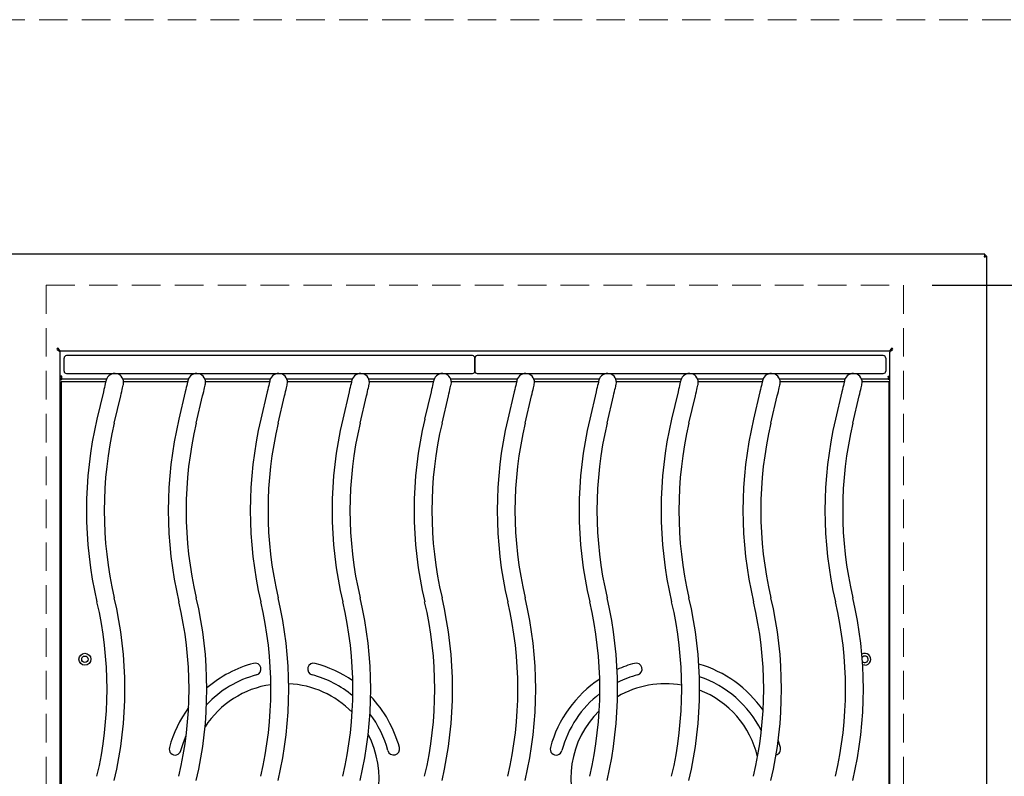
# Model space of a CAD drawing. Header units: inches. Extents: x 35 to 165, y 14 to 115.
# Tile 22 of 40: x 58 to 78, y 83 to 99. Entities that reach past the tile are written whole.
import ezdxf

# ---------------------------------------------------------------- set-up
doc = ezdxf.new("R2010")
doc.units = ezdxf.units.IN
doc.header["$LTSCALE"] = 12
doc.header["$MEASUREMENT"] = 0
doc.linetypes.add('HIDDEN', pattern=[0.075, 0.05, -0.025])
doc.layers.add('FORMAT', color=7, linetype='Continuous')
doc.styles.add('SLDTEXTSTYLE0', font='TXT', dxfattribs={"width": 0.75})
doc.dimstyles.new('SLDDIMSTYLE1', dxfattribs={"dimtxt": 1.17, "dimasz": 1.56, "dimexe": 0, "dimexo": 0.0625, "dimgap": 0.2925, "dimtad": 0, "dimtih": 1, "dimtoh": 1, "dimdec": 3, "dimrnd": 1e-09, "dimzin": 12, "dimdsep": 46, "dimlunit": 5, "dimtxsty": 'SLDTEXTSTYLE0', "dimsah": 1, "dimcen": 0.09, "dimadec": 0, "dimazin": 3, "dimtfac": 1, "dimtdec": 3, "dimtofl": 0, "dimtmove": 0, "dimatfit": 3, "dimfxl": 0, "dimfrac": 2, "dimtolj": 1, "dimtzin": 12, "dimarcsym": 0})

# ---------------------------------------------------------------- blocks, each defined once
blk = doc.blocks.new('_D_6')
at = {"layer": 'FORMAT'}
for p, q in [((76.913, 93.326), (91.527, 93.326)), ((90.027, 93.326), (90.027, 84.779)), ((90.027, 74.34), (90.027, 82.887))]:
    blk.add_line(p, q, dxfattribs=at)
for points in [[(90.027, 93.326), (89.787, 91.766), (90.267, 91.766)], [(90.027, 74.34), (90.267, 75.9), (89.787, 75.9)]]:
    blk.add_solid(points, dxfattribs=at)
at = {"layer": 'FORMAT', "insert": (89.013, 84.395), "char_height": 1.17, "attachment_point": 1, "style": 'SLDTEXTSTYLE0'}
blk.add_mtext('6A', dxfattribs=at)

msp = doc.modelspace()

# ---------------------------------------------------------------- linework, layer by layer
at = {"color": 7, "linetype": 'Continuous', "lineweight": 25}
for p, q in [((78.0213, 93.9766), (56.6044, 93.9766)), ((78.0213, 93.9766), (78.0213, 93.9386)), ((78.0628, 93.9351), (78.0248, 93.9351)), ((78.0628, 73.8796), (78.0628, 93.9351)), ((58.5628, 92.001), (58.5628, 91.956)), ((58.5628, 91.9965), (58.5692, 91.9965)), ((76.0628, 91.9965), (76.0565, 91.9965)), ((76.0628, 92.001), (76.0628, 91.956)), ((58.5753, 91.9625), (58.5947, 91.9625)), ((58.5753, 91.9559), (58.5753, 91.9625)), ((58.5753, 91.9559), (58.5753, 91.9461)), ((58.5753, 91.9559), (58.6001, 91.9559)), ((58.6008, 91.9085), (58.6008, 74.0333)), ((75.9947, 91.9386), (58.631, 91.9386)), ((58.6878, 91.5219), (58.6878, 91.7959)), ((67.2628, 91.8459), (58.7378, 91.8459)), ((67.3128, 91.5219), (67.3128, 91.7959)), ((67.3128, 91.7959), (67.3128, 91.5219)), ((75.8878, 91.8459), (67.3628, 91.8459)), ((75.9378, 91.7959), (75.9378, 91.5219)), ((76.0248, 74.0333), (76.0248, 91.9085)), ((76.0503, 91.9559), (76.0256, 91.9559)), ((76.0503, 91.9625), (76.0309, 91.9625)), ((76.0503, 91.9559), (76.0503, 91.9625)), ((76.0503, 91.9559), (76.0503, 91.9461)), ((58.6383, 91.4133), (58.6008, 91.4133)), ((58.6008, 91.3707), (58.6014, 91.3707)), ((58.6333, 91.3991), (58.6383, 91.3991)), ((58.6383, 91.409), (58.6383, 91.4133)), ((58.6383, 91.3611), (58.6383, 91.409)), ((58.7378, 91.4719), (67.2628, 91.4719)), ((67.3628, 91.4719), (75.8878, 91.4719)), ((75.9874, 91.4133), (76.0248, 91.4133)), ((75.9874, 91.409), (75.9874, 91.4133)), ((75.9874, 91.409), (75.9874, 91.3611)), ((75.9923, 91.3991), (75.9874, 91.3991)), ((76.0248, 91.3707), (76.0243, 91.3707)), ((58.6008, 91.3438), (58.6383, 91.3438)), ((59.563, 91.2986), (58.6253, 91.2986)), ((58.6253, 91.2986), (58.6253, 91.2286)), ((58.6253, 91.2286), (58.6253, 74.7131)), ((58.6333, 91.3611), (58.6383, 91.3611)), ((58.6383, 91.3611), (59.5811, 91.3611)), ((58.6383, 91.3553), (58.6383, 91.3611)), ((58.6383, 91.3438), (58.6383, 91.3553)), ((59.9226, 91.3611), (61.3011, 91.3611)), ((61.283, 91.2986), (59.9384, 91.2986)), ((61.6426, 91.3611), (63.0211, 91.3611)), ((63.003, 91.2986), (61.6584, 91.2986)), ((63.3626, 91.3611), (64.7411, 91.3611)), ((64.723, 91.2986), (63.3784, 91.2986)), ((65.0826, 91.3611), (66.4611, 91.3611)), ((66.443, 91.2986), (65.0984, 91.2986)), ((66.8026, 91.3611), (68.2061, 91.3611)), ((68.188, 91.2986), (66.8184, 91.2986)), ((68.5476, 91.3611), (69.9261, 91.3611)), ((69.908, 91.2986), (68.5634, 91.2986)), ((70.2676, 91.3611), (71.6461, 91.3611)), ((71.628, 91.2986), (70.2834, 91.2986)), ((71.9876, 91.3611), (73.3661, 91.3611)), ((73.348, 91.2986), (72.0034, 91.2986)), ((73.7076, 91.3611), (75.0861, 91.3611)), ((75.068, 91.2986), (73.7234, 91.2986)), ((75.4276, 91.3611), (75.9874, 91.3611)), ((76.0003, 91.2986), (75.4434, 91.2986)), ((75.9923, 91.3611), (75.9874, 91.3611)), ((75.9874, 91.3611), (75.9874, 91.3553)), ((75.9874, 91.3438), (75.9874, 91.3553)), ((76.0248, 91.3438), (75.9874, 91.3438)), ((76.0003, 91.2986), (76.0003, 91.2286)), ((76.0003, 91.2286), (76.0003, 74.7131)), ((58.6208, 90.9709), (58.6008, 90.9709)), ((58.6253, 90.9709), (58.6208, 90.9709)), ((59.5126, 91.0843), (59.3783, 90.5137)), ((59.7424, 90.428), (59.8766, 90.9987)), ((61.2326, 91.0843), (61.0983, 90.5137)), ((61.4624, 90.428), (61.5966, 90.9987)), ((62.9526, 91.0843), (62.8183, 90.5137)), ((63.1824, 90.428), (63.3166, 90.9987)), ((64.6726, 91.0843), (64.5383, 90.5137)), ((64.9024, 90.428), (65.0366, 90.9987)), ((66.3926, 91.0843), (66.2583, 90.5137)), ((66.6224, 90.428), (66.7566, 90.9987)), ((68.1376, 91.0843), (68.0033, 90.5137)), ((68.3674, 90.428), (68.5016, 90.9987)), ((69.8576, 91.0843), (69.7233, 90.5137)), ((70.0874, 90.428), (70.2216, 90.9987)), ((71.5776, 91.0843), (71.4433, 90.5137)), ((71.8074, 90.428), (71.9416, 90.9987)), ((73.2976, 91.0843), (73.1633, 90.5137)), ((73.5274, 90.428), (73.6616, 90.9987)), ((75.0176, 91.0843), (74.8833, 90.5137)), ((75.2474, 90.428), (75.3816, 90.9987)), ((76.0003, 90.9709), (76.0048, 90.9709)), ((76.0048, 90.9709), (76.0248, 90.9709)), ((73.7277, 83.6179), (73.6809, 83.7724))]:
    msp.add_line(p, q, dxfattribs=at)
at = {"color": 7, "linetype": 'Continuous', "lineweight": 25, "flags": 128}
for points in [[(59.5698, 91.3277), (59.5687, 91.323), (59.5655, 91.3092), (59.5602, 91.2867), (59.553, 91.2564), (59.5444, 91.2195), (59.5345, 91.1775), (59.5237, 91.1318), (59.5126, 91.0843)], [(59.8766, 90.9987), (59.8878, 91.0462), (59.8985, 91.0918), (59.9084, 91.1339), (59.9171, 91.1708), (59.9242, 91.201), (59.9295, 91.2235), (59.9328, 91.2374), (59.9339, 91.242)], [(61.2898, 91.3277), (61.2887, 91.323), (61.2855, 91.3092), (61.2802, 91.2867), (61.273, 91.2564), (61.2644, 91.2195), (61.2545, 91.1775), (61.2437, 91.1318), (61.2326, 91.0843)], [(61.5966, 90.9987), (61.6078, 91.0462), (61.6185, 91.0918), (61.6284, 91.1339), (61.6371, 91.1708), (61.6442, 91.201), (61.6495, 91.2235), (61.6528, 91.2374), (61.6539, 91.242)], [(63.0098, 91.3277), (63.0087, 91.323), (63.0055, 91.3092), (63.0002, 91.2867), (62.993, 91.2564), (62.9844, 91.2195), (62.9745, 91.1775), (62.9637, 91.1318), (62.9526, 91.0843)], [(63.3166, 90.9987), (63.3278, 91.0462), (63.3385, 91.0918), (63.3484, 91.1339), (63.3571, 91.1708), (63.3642, 91.201), (63.3695, 91.2235), (63.3728, 91.2374), (63.3739, 91.242)], [(64.7298, 91.3277), (64.7287, 91.323), (64.7255, 91.3092), (64.7202, 91.2867), (64.713, 91.2564), (64.7044, 91.2195), (64.6945, 91.1775), (64.6837, 91.1318), (64.6726, 91.0843)], [(65.0366, 90.9987), (65.0478, 91.0462), (65.0585, 91.0918), (65.0684, 91.1339), (65.0771, 91.1708), (65.0842, 91.201), (65.0895, 91.2235), (65.0928, 91.2374), (65.0939, 91.242)], [(66.4498, 91.3277), (66.4487, 91.323), (66.4455, 91.3092), (66.4402, 91.2867), (66.433, 91.2564), (66.4244, 91.2195), (66.4145, 91.1775), (66.4037, 91.1318), (66.3926, 91.0843)], [(66.7566, 90.9987), (66.7678, 91.0462), (66.7785, 91.0918), (66.7884, 91.1339), (66.7971, 91.1708), (66.8042, 91.201), (66.8095, 91.2235), (66.8128, 91.2374), (66.8139, 91.242)], [(68.1948, 91.3277), (68.1937, 91.323), (68.1905, 91.3092), (68.1852, 91.2867), (68.178, 91.2564), (68.1694, 91.2195), (68.1595, 91.1775), (68.1487, 91.1318), (68.1376, 91.0843)], [(68.5016, 90.9987), (68.5128, 91.0462), (68.5235, 91.0918), (68.5334, 91.1339), (68.5421, 91.1708), (68.5492, 91.201), (68.5545, 91.2235), (68.5578, 91.2374), (68.5589, 91.242)], [(69.9148, 91.3277), (69.9137, 91.323), (69.9105, 91.3092), (69.9052, 91.2867), (69.898, 91.2564), (69.8894, 91.2195), (69.8795, 91.1775), (69.8687, 91.1318), (69.8576, 91.0843)], [(70.2216, 90.9987), (70.2328, 91.0462), (70.2435, 91.0918), (70.2534, 91.1339), (70.2621, 91.1708), (70.2692, 91.201), (70.2745, 91.2235), (70.2778, 91.2374), (70.2789, 91.242)], [(71.6348, 91.3277), (71.6337, 91.323), (71.6305, 91.3092), (71.6252, 91.2867), (71.618, 91.2564), (71.6094, 91.2195), (71.5995, 91.1775), (71.5887, 91.1318), (71.5776, 91.0843)], [(71.9416, 90.9987), (71.9528, 91.0462), (71.9635, 91.0918), (71.9734, 91.1339), (71.9821, 91.1708), (71.9892, 91.201), (71.9945, 91.2235), (71.9978, 91.2374), (71.9989, 91.242)], [(73.3548, 91.3277), (73.3537, 91.323), (73.3505, 91.3092), (73.3452, 91.2867), (73.338, 91.2564), (73.3294, 91.2195), (73.3195, 91.1775), (73.3087, 91.1318), (73.2976, 91.0843)], [(73.6616, 90.9987), (73.6728, 91.0462), (73.6835, 91.0918), (73.6934, 91.1339), (73.7021, 91.1708), (73.7092, 91.201), (73.7145, 91.2235), (73.7178, 91.2374), (73.7189, 91.242)], [(75.0748, 91.3277), (75.0737, 91.323), (75.0705, 91.3092), (75.0652, 91.2867), (75.058, 91.2564), (75.0494, 91.2195), (75.0395, 91.1775), (75.0287, 91.1318), (75.0176, 91.0843)], [(75.3816, 90.9987), (75.3928, 91.0462), (75.4035, 91.0918), (75.4134, 91.1339), (75.4221, 91.1708), (75.4292, 91.201), (75.4345, 91.2235), (75.4378, 91.2374), (75.4389, 91.242)], [(75.5003, 85.3459), (75.4576, 85.3534), (75.4545, 85.3546)], [(61.1395, 83.5532), (61.1934, 83.7262), (61.2515, 83.8728)]]:
    msp.add_lwpolyline(points, dxfattribs=at)
at = {"color": 7, "linetype": 'Continuous', "lineweight": 25}
for radius in [0.125, 0.068]:
    msp.add_circle((59.1253, 85.4709), radius, dxfattribs=at)
for centre, radius, start, end in [((58.5563, 91.9832), 0.019, 45, 225), ((76.0694, 91.9832), 0.019, 315, 135), ((58.7378, 91.7959), 0.05, 90, 180), ((67.2628, 91.7959), 0.05, 0, 90), ((67.3628, 91.7959), 0.05, 90, 180), ((75.8878, 91.7959), 0.05, 0, 90), ((58.6333, 91.4191), 0.058, 235.92035, 270), ((58.6333, 91.4191), 0.02, 197.06019, 270), ((58.7378, 91.5219), 0.05, 180, 270), ((59.7519, 91.2849), 0.187, 346.76135, 166.76135), ((61.4719, 91.2849), 0.187, 346.76135, 166.76135), ((63.1919, 91.2849), 0.187, 346.76135, 166.76135), ((64.9119, 91.2849), 0.187, 346.76135, 166.76135), ((66.6319, 91.2849), 0.187, 346.76135, 166.76135), ((67.2628, 91.5219), 0.05, 270, 0), ((67.3628, 91.5219), 0.05, 180, 270), ((68.3769, 91.2849), 0.187, 346.76135, 166.76135), ((70.0969, 91.2849), 0.187, 346.76135, 166.76135), ((71.8169, 91.2849), 0.187, 346.76135, 166.76135), ((73.5369, 91.2849), 0.187, 346.76135, 166.76135), ((75.2569, 91.2849), 0.187, 346.76135, 166.76135), ((75.8878, 91.5219), 0.05, 270, 0), ((75.9923, 91.4191), 0.02, 270, 342.93981), ((75.9923, 91.4191), 0.058, 270, 304.07965), ((67.5303, 88.5959), 8.3745, 166.76135, 193.23865), ((67.5303, 88.5959), 8.0005, 166.76135, 193.23865), ((69.2503, 88.5959), 8.3745, 166.76135, 193.23865), ((69.2503, 88.5959), 8.0005, 166.76135, 193.23865), ((70.9703, 88.5959), 8.3745, 166.76135, 193.23865), ((70.9703, 88.5959), 8.0005, 166.76135, 193.23865), ((72.6903, 88.5959), 8.3745, 166.76135, 193.23865), ((72.6903, 88.5959), 8.0005, 166.76135, 193.23865), ((74.4103, 88.5959), 8.3745, 166.76135, 193.23865), ((74.4103, 88.5959), 8.0005, 166.76135, 193.23865), ((76.1553, 88.5959), 8.3745, 166.76135, 193.23865), ((76.1553, 88.5959), 8.0005, 166.76135, 193.23865), ((77.8753, 88.5959), 8.3745, 166.76135, 193.23865), ((77.8753, 88.5959), 8.0005, 166.76135, 193.23865), ((79.5953, 88.5959), 8.3745, 166.76135, 193.23865), ((79.5953, 88.5959), 8.0005, 166.76135, 193.23865), ((81.3153, 88.5959), 8.3745, 166.76135, 193.23865), ((81.3153, 88.5959), 8.0005, 166.76135, 193.23865), ((83.0353, 88.5959), 8.3745, 166.76135, 193.23865), ((83.0353, 88.5959), 8.0005, 166.76135, 193.23865), ((51.5904, 84.8459), 8.0005, 346.76135, 13.23865), ((51.5904, 84.8459), 8.3745, 346.76135, 13.23865), ((53.3104, 84.8459), 8.0005, 346.76135, 13.23865), ((53.3104, 84.8459), 8.3745, 346.76135, 13.23865), ((55.0304, 84.8459), 8.0005, 346.76135, 13.23865), ((55.0304, 84.8459), 8.3745, 346.76135, 13.23865), ((56.7504, 84.8459), 8.0005, 346.76135, 13.23865), ((56.7504, 84.8459), 8.3745, 346.76135, 13.23865), ((58.4704, 84.8459), 8.0005, 346.76135, 13.23865), ((58.4704, 84.8459), 8.3745, 346.76135, 13.23865), ((60.2154, 84.8459), 8.0005, 346.76135, 13.23865), ((60.2154, 84.8459), 8.3745, 346.76135, 13.23865), ((61.9354, 84.8459), 8.0005, 346.76135, 13.23865), ((61.9354, 84.8459), 8.3745, 346.76135, 13.23865), ((63.6554, 84.8459), 8.0005, 346.76135, 13.23865), ((63.6554, 84.8459), 8.3745, 346.76135, 13.23865), ((65.3754, 84.8459), 8.0005, 346.76135, 13.23865), ((65.3754, 84.8459), 8.3745, 346.76135, 13.23865), ((67.0954, 84.8459), 8.0005, 346.76135, 13.23865), ((67.0954, 84.8459), 8.3745, 346.76135, 13.23865), ((75.5003, 85.4709), 0.125, 270, 120.03477), ((63.3128, 82.9709), 2.5, 105, 130.63021), ((62.6982, 85.2649), 0.125, 285, 105), ((63.9275, 85.2649), 0.125, 75, 255), ((63.3128, 82.9709), 2.5, 54.93553, 75), ((71.3128, 82.9709), 2.5, 105, 113.90309), ((70.6982, 85.2649), 0.125, 285, 105), ((75.5003, 85.4709), 0.068, 222.07286, 146.43266), ((71.3128, 82.9709), 2.5, 34.88764, 73.72468), ((63.3128, 82.9709), 2.25, 105, 136.58378), ((63.3128, 82.9709), 2.25, 50.31444, 75), ((71.3128, 82.9709), 2.5, 123.49537, 165), ((71.3128, 82.9709), 2.25, 105, 116.50305), ((71.3128, 82.9709), 2.25, 26.41026, 71.52277), ((63.3128, 82.9709), 1.987, 98.17216, 146.94251), ((63.3128, 82.9709), 1.987, 44.25568, 87.36432), ((71.3128, 82.9709), 1.987, 80.06982, 120.36499), ((71.3128, 82.9709), 1.987, 13.10601, 68.84594), ((63.3128, 82.9709), 2.5, 15, 43.5901), ((71.3128, 82.9709), 2.25, 127.75028, 165), ((63.3128, 82.9709), 2.5, 143.56981, 165), ((71.3128, 82.9709), 1.987, 134.38519, 207.77143), ((63.3128, 82.9709), 2.25, 15, 37.04114), ((63.3128, 82.9709), 1.987, 314.38519, 27.77143), ((61.0188, 83.5856), 0.125, 165, 345), ((65.6069, 83.5856), 0.125, 195, 15), ((69.0188, 83.5856), 0.125, 165, 345), ((73.6069, 83.5856), 0.125, 283.0318, 15)]:
    msp.add_arc(centre, radius, start, end, dxfattribs=at)
for points, knots in [([(78.0213, 93.9766), (78.0199, 93.9758), (78.0172, 93.974), (78.0131, 93.9606), (78.009, 93.9414), (78.0062, 93.9262), (78.0048, 93.9186)], [0, 0, 0, 0, 0.2500007, 0.4999991, 0.7499992, 1, 1, 1, 1]), ([(78.0213, 93.9386), (78.0199, 93.9383), (78.0172, 93.9377), (78.0131, 93.9331), (78.009, 93.9265), (78.0062, 93.9212), (78.0048, 93.9186)], [0, 0, 0, 0, 0.24999472, 0.50000739, 0.75000487, 1, 1, 1, 1]), ([(78.0048, 93.9186), (78.0124, 93.92), (78.02, 93.9214), (78.0341, 93.9241), (78.0405, 93.9255), (78.0512, 93.9282), (78.0555, 93.9296), (78.0613, 93.9323), (78.0628, 93.9337), (78.0628, 93.9351)], [0, 0, 0, 0, 0.25, 0.25, 0.5, 0.5, 0.75, 0.75, 1, 1, 1, 1]), ([(78.0048, 93.9186), (78.0101, 93.9214), (78.0153, 93.9241), (78.0227, 93.9296), (78.0248, 93.9323), (78.0248, 93.9351)], [0, 0, 0, 0, 0.5, 0.5, 1, 1, 1, 1]), ([(58.631, 91.9386), (58.6259, 91.9386), (58.6208, 91.9401), (58.6106, 91.9459), (58.6055, 91.9502), (58.5952, 91.961), (58.5901, 91.9674), (58.5799, 91.9814), (58.5748, 91.989), (58.5697, 91.9966)], [0, 0, 0, 0, 0.25, 0.25, 0.5, 0.5, 0.75, 0.75, 1, 1, 1, 1]), ([(76.056, 91.9966), (76.0509, 91.989), (76.0458, 91.9814), (76.0356, 91.9674), (76.0305, 91.961), (76.0202, 91.9502), (76.0151, 91.9459), (76.0049, 91.9401), (75.9998, 91.9386), (75.9947, 91.9386)], [0, 0, 0, 0, 0.25, 0.25, 0.5, 0.5, 0.75, 0.75, 1, 1, 1, 1]), ([(58.5428, 91.9698), (58.5504, 91.9646), (58.558, 91.9595), (58.5721, 91.9493), (58.5785, 91.9442), (58.5892, 91.934), (58.5935, 91.9289), (58.5993, 91.9187), (58.6008, 91.9136), (58.6008, 91.9085)], [0, 0, 0, 0, 0.25, 0.25, 0.5, 0.5, 0.75, 0.75, 1, 1, 1, 1]), ([(76.0248, 91.9085), (76.0248, 91.9136), (76.0264, 91.9187), (76.0322, 91.9289), (76.0365, 91.934), (76.0472, 91.9442), (76.0536, 91.9493), (76.0677, 91.9595), (76.0753, 91.9646), (76.0828, 91.9698)], [0, 0, 0, 0, 0.25, 0.25, 0.5, 0.5, 0.75, 0.75, 1, 1, 1, 1])]:
    msp.add_open_spline(points, degree=3, knots=knots, dxfattribs=at)
at = {"layer": 'FORMAT', "linetype": 'HIDDEN', "lineweight": 18}
for p, q in [((83.0628, 98.8996), (51.5628, 98.8996)), ((58.3128, 93.3256), (76.3128, 93.3256)), ((58.3128, 93.3256), (58.3128, 74.3401)), ((76.3128, 93.3256), (76.3128, 74.3401))]:
    msp.add_line(p, q, dxfattribs=at)

# ---------------------------------------------------------------- dimensions: what is measured, and where the dimension line sits
at = {"layer": 'FORMAT'}
dim = msp.add_linear_dim(base=(90.0271, 74.3401), p1=(76.3128, 93.3256), p2=(117.3189, 74.3401), angle=90, text='6A', dimstyle='SLDDIMSTYLE1', dxfattribs=at)
dim.commit()
dim.dimension.update_dxf_attribs({"geometry": '_D_6', "text_midpoint": (90.0271, 83.8328), "dimtype": 160})

doc.saveas('drawing.dxf')
